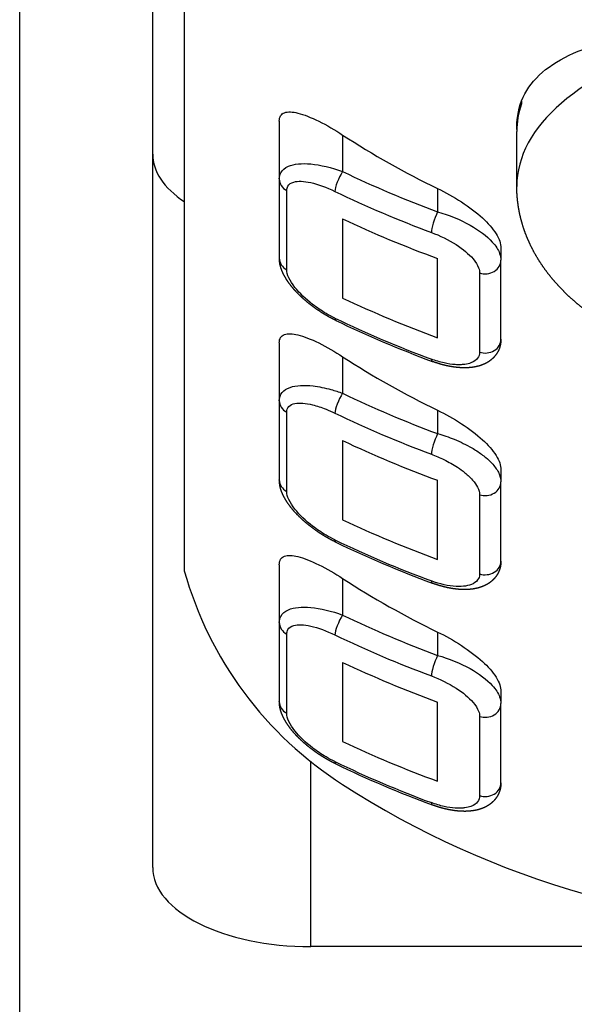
# Model space of a CAD drawing. Header units: millimetres. Extents: x 88.63 to 88.79, y 26.81 to 28.21.
# Tile 4 of 9: x 88.72924 to 88.738, y 28.14363 to 28.15917. Entities that reach past the tile are written whole.
import ezdxf

# ---------------------------------------------------------------- set-up
doc = ezdxf.new("R2010")
doc.units = ezdxf.units.MM
doc.layers.add('SANINDUSA', color=3, linetype='Continuous')

msp = doc.modelspace()

# ---------------------------------------------------------------- linework, layer by layer
at = {"layer": 'SANINDUSA'}
for p, q in [((88.72924213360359, 28.14323810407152), (88.72924213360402, 28.16948810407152)), ((88.73184213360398, 28.16778810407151), (88.73184213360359, 28.15046997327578)), ((88.73134213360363, 28.14578810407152), (88.73134213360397, 28.16703810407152)), ((88.73716556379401, 28.15788158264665), (88.73716556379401, 28.15784162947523)), ((88.7333421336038, 28.15756635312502), (88.7333421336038, 28.15665520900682)), ((88.73434213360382, 28.15734808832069), (88.73434213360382, 28.15677210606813)), ((88.73709213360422, 28.15653810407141), (88.73709213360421, 28.1574041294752)), ((88.7333421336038, 28.15665520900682), (88.73334213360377, 28.15540520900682)), ((88.73345951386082, 28.15522167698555), (88.73345951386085, 28.15647167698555)), ((88.73584213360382, 28.15650349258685), (88.73584213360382, 28.15613457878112)), ((88.7343421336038, 28.15602505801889), (88.73434213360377, 28.15477505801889)), ((88.73684213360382, 28.15556650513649), (88.73684213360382, 28.1553740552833)), ((88.73584213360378, 28.15414925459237), (88.73584213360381, 28.15539925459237)), ((88.73684213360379, 28.1541240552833), (88.73684213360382, 28.1553740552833)), ((88.73650474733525, 28.15517120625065), (88.73650474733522, 28.15392120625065)), ((88.73334213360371, 28.15406635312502), (88.73334213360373, 28.15315520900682)), ((88.73434213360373, 28.15384808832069), (88.73434213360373, 28.15327210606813)), ((88.73334213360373, 28.15315520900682), (88.7333421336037, 28.15190520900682)), ((88.73584213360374, 28.15300349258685), (88.73584213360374, 28.15263457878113)), ((88.73345951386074, 28.15172167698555), (88.73345951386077, 28.15297167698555)), ((88.73434213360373, 28.15252505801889), (88.7343421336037, 28.15127505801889)), ((88.73684213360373, 28.15206650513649), (88.73684213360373, 28.1518740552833)), ((88.73584213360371, 28.15064925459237), (88.73584213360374, 28.15189925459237)), ((88.7368421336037, 28.1506240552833), (88.73684213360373, 28.1518740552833)), ((88.73650474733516, 28.15167120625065), (88.73650474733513, 28.15042120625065)), ((88.73334213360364, 28.15056635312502), (88.73334213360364, 28.14965520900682)), ((88.73434213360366, 28.15034808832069), (88.73434213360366, 28.14977210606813)), ((88.73334213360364, 28.14965520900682), (88.73334213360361, 28.14840520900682)), ((88.73345951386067, 28.14822167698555), (88.7334595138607, 28.14947167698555)), ((88.73584213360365, 28.14950349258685), (88.73584213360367, 28.14913457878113)), ((88.73434213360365, 28.14902505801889), (88.73434213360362, 28.14777505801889)), ((88.73684213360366, 28.14856650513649), (88.73684213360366, 28.1483740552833)), ((88.73584213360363, 28.14714925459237), (88.73584213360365, 28.14839925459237)), ((88.73684213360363, 28.1471240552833), (88.73684213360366, 28.1483740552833)), ((88.73650474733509, 28.14817120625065), (88.73650474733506, 28.14692120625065)), ((88.7338421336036, 28.14453810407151), (88.7338421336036, 28.14746466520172)), ((88.75034213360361, 28.14453810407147), (88.7338421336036, 28.14453810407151))]:
    msp.add_line(p, q, dxfattribs=at)
for centre, radius, start, end in [((88.74203449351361, 28.1706626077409), 0.0180170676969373, 244.3444973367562, 249.6023709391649), ((88.74203449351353, 28.16716260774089), 0.01801706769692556, 244.3444973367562, 249.6023709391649), ((88.73750386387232, 28.15205499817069), 0.005879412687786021, 195.639810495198, 237.4685178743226), ((88.74203449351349, 28.16366260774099), 0.01801706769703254, 244.3444973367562, 249.6023709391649)]:
    msp.add_arc(centre, radius, start, end, dxfattribs=at)
for centre, major_axis, ratio, start_param, end_param in [((88.74234213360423, 28.15653810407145), (0.005249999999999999, 2.728041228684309e-61), 0.4999999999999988, 1.081116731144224e-16, 3.141592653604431), ((88.74234213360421, 28.15740412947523), (0.005249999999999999, 2.728041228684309e-61), 0.4999999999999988, 2.974144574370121, 3.141592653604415), ((88.74234213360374, 28.1665827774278), (0.01333064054, 7.106430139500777e-61), 0.8660254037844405, 4.068736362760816, 4.203052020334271), ((88.7338421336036, 28.15704643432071), (0.0025, 4.105394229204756e-62), 0.4999999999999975, 3.141592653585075, 3.785093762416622), ((88.73434213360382, 28.15664710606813), (0.0001082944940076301, 0.000225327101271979), 0.2426227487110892, 1.10329828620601, 2.674094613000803), ((88.74238781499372, 28.16932752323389), (-0.016580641, -8.83889706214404e-61), 0.8660254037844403, 1.064152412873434, 1.164969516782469), ((88.7335921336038, 28.15665520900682), (-0.0002500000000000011, -1.332713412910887e-62), 0.8660254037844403, 1.81782130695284e-15, 1.01163083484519), ((88.74238781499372, 28.16920252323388), (0.016830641, 8.972168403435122e-61), 0.8660254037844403, 4.205745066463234, 4.306562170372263), ((88.73584213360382, 28.15600957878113), (8.71874598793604e-05, 0.0002343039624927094), 0.1973892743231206, 1.083082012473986, 2.653878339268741), ((88.7423878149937, 28.16882752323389), (-0.016830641, -8.972168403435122e-61), 0.8660254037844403, 1.072377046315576, 1.171343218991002), ((88.73359213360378, 28.15540520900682), (-0.0002499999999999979, -1.33271341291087e-62), 0.8660254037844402, 1.81782130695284e-15, 1.011630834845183), ((88.7365921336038, 28.1553740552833), (-0.0002499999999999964, -1.332713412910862e-62), 0.8660254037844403, 1.213710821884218, 3.141592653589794), ((88.74238781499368, 28.16757752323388), (0.016830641, 8.972168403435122e-61), 0.8660254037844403, 4.21396969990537, 4.312935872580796), ((88.73434213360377, 28.15464710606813), (0.0001082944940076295, 0.0002253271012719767), 0.2426227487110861, 2.674094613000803, 3.141592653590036), ((88.74238781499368, 28.16720252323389), (-0.016830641, -8.972168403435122e-61), 0.8660254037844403, 1.064152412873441, 1.164969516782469), ((88.73659213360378, 28.1541240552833), (-0.00025, -1.332713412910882e-62), 0.8660254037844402, 1.213710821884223, 3.141592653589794), ((88.74234213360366, 28.1630827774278), (0.01333064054, 7.106430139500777e-61), 0.8660254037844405, 4.068736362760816, 4.203052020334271), ((88.73584213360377, 28.15400957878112), (8.718745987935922e-05, 0.0002343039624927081), 0.1973892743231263, 2.65387833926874, 3.141592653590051), ((88.73359213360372, 28.15315520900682), (0.00025, 1.332713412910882e-62), 0.8660254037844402, 3.141592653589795, 4.153223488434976), ((88.73434213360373, 28.15314710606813), (0.0001082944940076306, 0.0002253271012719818), 0.2426227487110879, 1.103298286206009, 2.674094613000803), ((88.74238781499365, 28.16582752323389), (-0.016580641, -8.838897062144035e-61), 0.8660254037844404, 1.064152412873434, 1.164969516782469), ((88.74238781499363, 28.16570252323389), (0.016830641, 8.972168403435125e-61), 0.8660254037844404, 4.205745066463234, 4.306562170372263), ((88.74238781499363, 28.16532752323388), (-0.016830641, -8.972168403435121e-61), 0.8660254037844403, 1.072377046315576, 1.171343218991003), ((88.73584213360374, 28.15250957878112), (8.718745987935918e-05, 0.0002343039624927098), 0.1973892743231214, 1.083082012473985, 2.653878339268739), ((88.7335921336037, 28.15190520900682), (0.0002500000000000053, 1.33271341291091e-62), 0.8660254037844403, 3.141592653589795, 4.153223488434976), ((88.73659213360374, 28.1518740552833), (0.0002499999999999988, 1.332713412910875e-62), 0.8660254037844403, 4.355303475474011, 6.283185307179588), ((88.7423878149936, 28.16407752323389), (0.016830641, 8.972168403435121e-61), 0.8660254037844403, 4.21396969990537, 4.312935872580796), ((88.73434213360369, 28.15114710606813), (0.0001082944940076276, 0.0002253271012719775), 0.2426227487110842, 2.674094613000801, 3.141592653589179), ((88.74238781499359, 28.16370252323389), (-0.016830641, -8.972168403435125e-61), 0.8660254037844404, 1.064152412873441, 1.164969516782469), ((88.73659213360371, 28.1506240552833), (0.0002500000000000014, 1.332713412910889e-62), 0.86602540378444, 4.355303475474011, 6.283185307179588), ((88.74234213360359, 28.1595827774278), (0.01333064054, 7.106430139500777e-61), 0.8660254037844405, 4.068736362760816, 4.203052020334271), ((88.7358421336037, 28.15050957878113), (8.718745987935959e-05, 0.000234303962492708), 0.1973892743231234, 2.653878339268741, 3.141592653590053), ((88.73434213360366, 28.14964710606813), (0.0001082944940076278, 0.0002253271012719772), 0.2426227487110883, 1.103298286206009, 2.674094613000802), ((88.74238781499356, 28.16232752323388), (-0.016580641, -8.838897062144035e-61), 0.86602540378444, 1.064152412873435, 1.164969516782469), ((88.73359213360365, 28.14965520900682), (-0.0002500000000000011, -1.332713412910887e-62), 0.8660254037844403, -1.239303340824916e-14, 1.01163083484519), ((88.74238781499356, 28.16220252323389), (0.016830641, 8.972168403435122e-61), 0.8660254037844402, 4.205745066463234, 4.306562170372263), ((88.73584213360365, 28.14900957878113), (8.718745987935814e-05, 0.0002343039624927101), 0.1973892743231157, 1.083082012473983, 2.65387833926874), ((88.74238781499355, 28.16182752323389), (-0.016830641, -8.972168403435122e-61), 0.8660254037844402, 1.072377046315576, 1.171343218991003), ((88.73359213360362, 28.14840520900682), (-0.0002499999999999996, -1.33271341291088e-62), 0.8660254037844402, -1.239303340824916e-14, 1.01163083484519), ((88.73659213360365, 28.1483740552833), (-0.0002499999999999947, -1.332713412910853e-62), 0.8660254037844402, 1.213710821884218, 3.141592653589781), ((88.74238781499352, 28.16057752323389), (0.016830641, 8.972168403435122e-61), 0.8660254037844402, 4.21396969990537, 4.312935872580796), ((88.7343421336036, 28.14764710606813), (0.0001082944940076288, 0.0002253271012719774), 0.2426227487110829, 2.674094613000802, 3.141592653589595), ((88.74238781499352, 28.16020252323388), (-0.016830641, -8.972168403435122e-61), 0.8660254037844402, 1.064152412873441, 1.164969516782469), ((88.74234213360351, 28.1563327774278), (0.01333064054, 7.106430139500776e-61), 0.8660254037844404, 4.068736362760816, 5.356041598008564), ((88.73659213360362, 28.1471240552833), (-0.00025, -1.332713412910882e-62), 0.8660254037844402, 1.213710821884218, 3.141592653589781), ((88.73584213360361, 28.14700957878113), (8.718745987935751e-05, 0.0002343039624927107), 0.1973892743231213, 2.653878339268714, 3.141592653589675), ((88.73384213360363, 28.14578810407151), (0.0025, 4.105394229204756e-62), 0.4999999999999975, 3.141592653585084, 4.712388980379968)]:
    msp.add_ellipse(centre, major_axis=major_axis, ratio=ratio, start_param=start_param, end_param=end_param, dxfattribs=at)
for points, degree, knots in [([(88.73709255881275, 28.15743753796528), (88.73709227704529, 28.15744879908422), (88.73709213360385, 28.15745998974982), (88.73709213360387, 28.15763796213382), (88.73712446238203, 28.15779770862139), (88.73725915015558, 28.15808950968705), (88.73736146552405, 28.15822162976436), (88.73763038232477, 28.1584534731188), (88.7377971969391, 28.15855351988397), (88.73818131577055, 28.15872342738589), (88.73839865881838, 28.15879340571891), (88.73886076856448, 28.15890842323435), (88.73912185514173, 28.15895744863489), (88.73969156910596, 28.15903817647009), (88.740000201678, 28.15906998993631), (88.74064597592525, 28.15911881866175), (88.74098369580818, 28.15913593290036), (88.74166506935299, 28.15915807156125), (88.74200873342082, 28.15916310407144), (88.74234213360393, 28.15916310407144)], 3, [15.94409651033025, 15.94409651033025, 15.94409651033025, 15.94409651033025, 16.01078343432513, 16.01078343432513, 17.01193081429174, 17.01193081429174, 18.01307819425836, 18.01307819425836, 19.01422557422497, 19.01422557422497, 20.01537295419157, 20.01537295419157, 21.0155735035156, 21.0155735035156, 22.01577405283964, 22.01577405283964, 23.01597460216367, 23.01597460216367, 24.0161751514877, 24.0161751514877, 24.0161751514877, 24.0161751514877]), ([(88.7333421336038, 28.15756635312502), (88.7333421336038, 28.15760019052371), (88.73334911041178, 28.15762894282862), (88.73337684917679, 28.15767390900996), (88.73339759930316, 28.15769014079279), (88.73347688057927, 28.15772017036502), (88.7335533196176, 28.15771470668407), (88.73372805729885, 28.15767154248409), (88.73384213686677, 28.15762640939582), (88.73408750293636, 28.15750472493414), (88.73421886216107, 28.15742818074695), (88.73434213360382, 28.15734808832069)], 3, [3.408906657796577, 3.408906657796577, 3.408906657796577, 3.408906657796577, 3.611931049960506, 3.611931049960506, 3.814955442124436, 3.814955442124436, 4.221004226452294, 4.221004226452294, 4.683324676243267, 4.683324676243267, 5.145645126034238, 5.145645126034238, 5.145645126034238, 5.145645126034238]), ([(88.7333421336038, 28.15665520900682), (88.7333421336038, 28.15669042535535), (88.73334971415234, 28.15672294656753), (88.73338825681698, 28.15679682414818), (88.73343010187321, 28.15683164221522), (88.73357549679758, 28.15689397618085), (88.73369941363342, 28.15690398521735), (88.73399245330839, 28.15687717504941), (88.7341672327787, 28.15683515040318), (88.73434213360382, 28.15677210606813)], 3, [0, 0, 0, 0, 0.1584735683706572, 0.1584735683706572, 0.4120312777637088, 0.4120312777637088, 0.8177236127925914, 0.8177236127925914, 1.267788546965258, 1.267788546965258, 1.267788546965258, 1.267788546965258]), ([(88.73345951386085, 28.15647167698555), (88.73345951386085, 28.15649808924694), (88.73346528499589, 28.15652166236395), (88.73349462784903, 28.15657292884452), (88.73352648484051, 28.15659455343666), (88.73363717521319, 28.15662590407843), (88.73373151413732, 28.15662045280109), (88.7339546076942, 28.15657058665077), (88.73408766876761, 28.15652179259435), (88.73422082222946, 28.15645779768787)], 3, [0, 0, 0, 0, 0.1584735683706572, 0.1584735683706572, 0.4120312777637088, 0.4120312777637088, 0.8177236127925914, 0.8177236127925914, 1.267788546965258, 1.267788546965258, 1.267788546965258, 1.267788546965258]), ([(88.73584213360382, 28.15650349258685), (88.73596303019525, 28.1564450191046), (88.73609439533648, 28.15637223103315), (88.7363412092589, 28.15621164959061), (88.73645656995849, 28.15612373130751), (88.73663519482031, 28.15595978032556), (88.73671229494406, 28.15587332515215), (88.7368158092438, 28.15570884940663), (88.73684213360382, 28.15563072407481), (88.73684213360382, 28.15556650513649)], 3, [-1.601466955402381, -1.601466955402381, -1.601466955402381, -1.601466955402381, -1.186047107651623, -1.186047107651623, -0.7706272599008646, -0.7706272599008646, -0.3853136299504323, -0.3853136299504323, 0, 0, 0, 0]), ([(88.74759213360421, 28.15653810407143), (88.74758979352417, 28.15643987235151), (88.74758279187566, 28.15634193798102), (88.74757118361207, 28.15624459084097), (88.7475550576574, 28.15614810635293), (88.7475345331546, 28.15605273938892), (88.7475097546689, 28.15595871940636), (88.74748088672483, 28.15586624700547), (88.74744810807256, 28.15577549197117), (88.74741160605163, 28.15568659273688), (88.74737062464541, 28.15559771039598), (88.74732615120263, 28.15551096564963), (88.74727838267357, 28.15542641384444), (88.74722750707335, 28.15534408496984), (88.74717370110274, 28.15526398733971), (88.74711712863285, 28.15518611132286), (88.74705793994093, 28.15511043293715), (88.7469962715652, 28.15503691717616), (88.74693224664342, 28.15496552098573), (88.74686597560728, 28.1548961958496), (88.74678401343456, 28.15481603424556), (88.74669913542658, 28.15473866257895), (88.74661147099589, 28.15466399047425), (88.74652113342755, 28.15459193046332), (88.7464282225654, 28.15452239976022), (88.74633282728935, 28.15445532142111), (88.74623502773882, 28.15439062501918), (88.74613489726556, 28.15432824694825), (88.74603250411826, 28.15426813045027), (88.74592791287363, 28.15421022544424), (88.74582118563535, 28.15415448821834), (88.74569772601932, 28.15409389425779), (88.7455716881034, 28.15403598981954), (88.74544315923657, 28.15398073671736), (88.74531222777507, 28.15392810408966), (88.74517898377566, 28.15387806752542), (88.74504351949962, 28.15383060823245), (88.74490592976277, 28.15378571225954), (88.74476631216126, 28.15374336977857), (88.74462476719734, 28.15370357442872), (88.74448139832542, 28.15366632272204), (88.74433631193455, 28.15363161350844), (88.74419339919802, 28.15360024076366), (88.74404906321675, 28.15357128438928), (88.74390340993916, 28.15354474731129), (88.74375654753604, 28.15352063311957), (88.74360858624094, 28.15349894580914), (88.74345963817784, 28.15347968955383), (88.74330981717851, 28.15346286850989), (88.74315923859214, 28.15344848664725), (88.74300801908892, 28.15343654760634), (88.74285627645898, 28.15342705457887), (88.74270412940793, 28.15342001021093), (88.74255441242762, 28.15341547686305), (88.74240453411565, 28.15341330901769), (88.74225460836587, 28.15341350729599), (88.74210474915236, 28.15341607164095), (88.7419550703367, 28.15342100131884), (88.74180568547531, 28.15342829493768), (88.74165670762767, 28.15343795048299), (88.74150824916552, 28.15344996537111), (88.7413604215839, 28.15346433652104), (88.74121333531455, 28.15348106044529), (88.74106709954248, 28.15350013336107), (88.7409208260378, 28.15352170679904), (88.74077563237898, 28.15354565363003), (88.74063162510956, 28.15357197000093), (88.74048890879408, 28.15360065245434), (88.74034758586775, 28.15363169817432), (88.74020775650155, 28.1536651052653), (88.74006951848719, 28.15370087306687), (88.7399329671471, 28.15373900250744), (88.73979819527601, 28.1537794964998), (88.73966529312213, 28.15382236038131), (88.73953434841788, 28.1538676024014), (88.739401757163, 28.1539166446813), (88.73927141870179, 28.15396823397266), (88.73914342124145, 28.15402239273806), (88.73901785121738, 28.15407914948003), (88.73889479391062, 28.15413853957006), (88.73877433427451, 28.15420060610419), (88.7386565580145, 28.1542654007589), (88.73854155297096, 28.15433298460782), (88.73842941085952, 28.15440342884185), (88.73832022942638, 28.15447681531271), (88.73821411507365, 28.15455323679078), (88.73811394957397, 28.15463058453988), (88.73801692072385, 28.15471100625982), (88.73792316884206, 28.15479461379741), (88.73783285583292, 28.15488152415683), (88.73774616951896, 28.1549718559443), (88.73766332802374, 28.15506572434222), (88.73758458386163, 28.15516323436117), (88.73751022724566, 28.15526447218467), (88.73744058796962, 28.15536949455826), (88.73737603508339, 28.1554783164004), (88.73731697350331, 28.15559089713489), (88.73727188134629, 28.15568838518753), (88.73723124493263, 28.155788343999), (88.73719533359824, 28.15589061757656), (88.73716441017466, 28.15599500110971), (88.73713872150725, 28.15610124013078), (88.73711848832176, 28.15620903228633), (88.7371038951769, 28.15631803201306), (88.737095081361, 28.15642785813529), (88.73709213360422, 28.15653810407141)], 1, [1.096140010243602e-11, 1.096140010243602e-11, 0.02382582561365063, 0.04765165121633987, 0.07147747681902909, 0.09530330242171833, 0.1191291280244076, 0.1429549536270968, 0.166780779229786, 0.1906066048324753, 0.2144324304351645, 0.2387981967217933, 0.2631639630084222, 0.2875297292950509, 0.3118954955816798, 0.3362612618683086, 0.3606270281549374, 0.3849927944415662, 0.409358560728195, 0.4337243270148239, 0.4580900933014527, 0.4871930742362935, 0.5162960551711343, 0.5453990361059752, 0.5745020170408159, 0.6036049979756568, 0.6327079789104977, 0.6618109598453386, 0.6909139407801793, 0.7200169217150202, 0.749119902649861, 0.7782228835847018, 0.811205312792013, 0.8441877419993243, 0.8771701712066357, 0.9101526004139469, 0.9431350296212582, 0.9761174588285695, 1.009099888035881, 1.042082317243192, 1.075064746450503, 1.108047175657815, 1.141029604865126, 1.173166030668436, 1.205302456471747, 1.237438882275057, 1.269575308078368, 1.301711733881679, 1.333848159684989, 1.3659845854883, 1.39812101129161, 1.430257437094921, 1.462393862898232, 1.494530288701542, 1.526094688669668, 1.557659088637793, 1.589223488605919, 1.620787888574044, 1.65235228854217, 1.683916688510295, 1.715481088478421, 1.747045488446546, 1.778609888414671, 1.810174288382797, 1.841738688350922, 1.873520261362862, 1.905301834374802, 1.937083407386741, 1.968864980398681, 2.00064655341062, 2.03242812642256, 2.0642096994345, 2.095991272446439, 2.127772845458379, 2.159554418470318, 2.191335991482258, 2.224034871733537, 2.256733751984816, 2.289432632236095, 2.322131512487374, 2.354830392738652, 2.387529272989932, 2.420228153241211, 2.45292703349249, 2.485625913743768, 2.518324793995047, 2.551023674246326, 2.582830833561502, 2.614637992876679, 2.646445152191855, 2.678252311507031, 2.710059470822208, 2.741866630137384, 2.773673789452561, 2.805480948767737, 2.837288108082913, 2.86909526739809, 2.900902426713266, 2.927645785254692, 2.954389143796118, 2.981132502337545, 3.00787586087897, 3.034619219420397, 3.061362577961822, 3.088105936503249, 3.114849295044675, 3.141592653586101, 3.141592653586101]), ([(88.73584213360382, 28.15613457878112), (88.73601888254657, 28.15608525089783), (88.73619717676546, 28.15601370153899), (88.73649599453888, 28.15584691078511), (88.73661923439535, 28.15575502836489), (88.73675995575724, 28.15559966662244), (88.73679919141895, 28.15553935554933), (88.73683516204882, 28.15544382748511), (88.73684213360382, 28.15540792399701), (88.73684213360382, 28.1553740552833)], 3, [0, 0, 0, 0, 0.4328421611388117, 0.4328421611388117, 0.8230097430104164, 0.8230097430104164, 1.066864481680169, 1.066864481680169, 1.219273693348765, 1.219273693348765, 1.219273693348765, 1.219273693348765]), ([(88.73574343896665, 28.15581065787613), (88.7358779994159, 28.15576058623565), (88.73601373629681, 28.15569424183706), (88.73624122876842, 28.15554855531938), (88.7363350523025, 28.15547145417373), (88.73644218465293, 28.1553457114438), (88.73647205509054, 28.1552979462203), (88.73649943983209, 28.15522398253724), (88.73650474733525, 28.15519660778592), (88.73650474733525, 28.15517120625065)], 3, [0, 0, 0, 0, 0.4328421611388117, 0.4328421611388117, 0.8230097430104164, 0.8230097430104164, 1.066864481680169, 1.066864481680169, 1.219273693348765, 1.219273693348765, 1.219273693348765, 1.219273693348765]), ([(88.73423383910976, 28.15442177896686), (88.7341758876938, 28.15445074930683), (88.73411821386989, 28.15448180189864), (88.7340610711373, 28.15451478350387), (88.73400471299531, 28.15454954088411), (88.73394939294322, 28.15458592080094), (88.73389536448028, 28.15462377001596), (88.73384427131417, 28.15466185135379), (88.73379441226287, 28.15470133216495), (88.73374604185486, 28.15474203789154), (88.7336994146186, 28.15478379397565), (88.73365478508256, 28.15482642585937), (88.73361240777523, 28.15486975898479), (88.73356736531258, 28.1549195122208), (88.73352537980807, 28.15497020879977), (88.73348680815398, 28.15502168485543), (88.7334520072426, 28.15507377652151), (88.73342133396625, 28.15512631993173), (88.73339928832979, 28.15517010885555), (88.73338035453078, 28.15521451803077), (88.73336482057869, 28.15525958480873), (88.73335260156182, 28.1553072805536), (88.7333448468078, 28.15535591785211), (88.73334213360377, 28.15540520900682)], 1, [0, 0, 0.06589751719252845, 0.1317950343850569, 0.1976925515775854, 0.2635900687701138, 0.3294875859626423, 0.3953851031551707, 0.459214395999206, 0.5230436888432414, 0.5868729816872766, 0.6507022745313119, 0.7145315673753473, 0.7783608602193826, 0.8503856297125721, 0.9224103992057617, 0.9944351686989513, 1.066459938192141, 1.138484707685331, 1.197907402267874, 1.257330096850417, 1.31675279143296, 1.378427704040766, 1.440102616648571, 1.501777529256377, 1.501777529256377]), ([(88.7342208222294, 28.15445779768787), (88.73417403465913, 28.15448028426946), (88.73412699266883, 28.15450528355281), (88.73400644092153, 28.15457565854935), (88.73393442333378, 28.15462397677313), (88.73375892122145, 28.15475859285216), (88.73366143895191, 28.15485132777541), (88.73350773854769, 28.15504583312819), (88.73345951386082, 28.15514682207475), (88.73345951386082, 28.15522167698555)], 3, [0, 0, 0, 0, 0.1581441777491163, 0.1581441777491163, 0.4111748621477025, 0.4111748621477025, 0.8160239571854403, 0.8160239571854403, 1.265153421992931, 1.265153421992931, 1.265153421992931, 1.265153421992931]), ([(88.73334213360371, 28.15406635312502), (88.73334213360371, 28.15410019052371), (88.73334911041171, 28.15412894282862), (88.73337684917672, 28.15417390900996), (88.73339759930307, 28.15419014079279), (88.73347688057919, 28.15422017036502), (88.73355331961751, 28.15421470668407), (88.73372805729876, 28.15417154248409), (88.7338421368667, 28.15412640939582), (88.73408750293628, 28.15400472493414), (88.734218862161, 28.15392818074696), (88.73434213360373, 28.15384808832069)], 3, [3.408906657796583, 3.408906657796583, 3.408906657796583, 3.408906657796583, 3.611931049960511, 3.611931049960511, 3.814955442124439, 3.814955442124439, 4.221004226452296, 4.221004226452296, 4.683324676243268, 4.683324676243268, 5.145645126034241, 5.145645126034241, 5.145645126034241, 5.145645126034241]), ([(88.73684213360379, 28.1541240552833), (88.73683978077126, 28.1540797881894), (88.73683274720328, 28.1540356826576), (88.73682107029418, 28.15399248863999), (88.73680478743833, 28.15395095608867), (88.73678604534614, 28.15391508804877), (88.7367638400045, 28.15388122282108), (88.73673858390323, 28.15384972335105), (88.73671068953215, 28.15382095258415), (88.73668003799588, 28.15379470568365), (88.73664727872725, 28.1537712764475), (88.73661277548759, 28.15375064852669), (88.73657689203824, 28.15373280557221), (88.73653154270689, 28.15371461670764), (88.73648451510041, 28.15370002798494), (88.73643604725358, 28.15368883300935), (88.73638637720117, 28.15368082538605), (88.73633306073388, 28.15367562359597), (88.73627837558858, 28.15367351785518), (88.7362225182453, 28.15367438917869), (88.73616568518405, 28.1536781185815), (88.73610807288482, 28.15368458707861), (88.73605034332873, 28.15369361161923), (88.73599181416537, 28.15370520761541), (88.73593274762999, 28.15371927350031), (88.73587340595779, 28.15373570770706), (88.73581405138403, 28.15375440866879), (88.7357549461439, 28.15377527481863)], 1, [0, 0, 0.05491950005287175, 0.1098390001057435, 0.1647585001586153, 0.219678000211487, 0.2695696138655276, 0.3194612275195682, 0.3693528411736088, 0.4192444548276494, 0.4698231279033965, 0.5204018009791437, 0.5709804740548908, 0.621559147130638, 0.6832082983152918, 0.7448574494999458, 0.8065066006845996, 0.8681557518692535, 0.9327218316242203, 0.9972879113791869, 1.061853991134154, 1.12642007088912, 1.190986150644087, 1.254778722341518, 1.318571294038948, 1.382363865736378, 1.446156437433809, 1.509949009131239, 1.573741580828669, 1.573741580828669]), ([(88.73650474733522, 28.15392120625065), (88.73650474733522, 28.15388566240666), (88.73649436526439, 28.15385338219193), (88.73645112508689, 28.1537945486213), (88.7364152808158, 28.15376943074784), (88.73634000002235, 28.15374094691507), (88.73630734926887, 28.15373304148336), (88.73625348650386, 28.15372569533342), (88.73623469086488, 28.15372400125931), (88.73618398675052, 28.15372159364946), (88.73615097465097, 28.15372208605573), (88.73606215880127, 28.15372834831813), (88.73600474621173, 28.15373702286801), (88.73587900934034, 28.15376512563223), (88.73581068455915, 28.15378563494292), (88.73574343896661, 28.15381065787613)], 3, [0, 0, 0, 0, 0.2132630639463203, 0.2132630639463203, 0.4569922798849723, 0.4569922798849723, 0.6093230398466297, 0.6093230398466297, 0.6854884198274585, 0.6854884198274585, 0.8073530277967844, 0.8073530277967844, 1.002336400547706, 1.002336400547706, 1.218646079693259, 1.218646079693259, 1.218646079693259, 1.218646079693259]), ([(88.73334213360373, 28.15315520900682), (88.73334213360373, 28.15325501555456), (88.73340547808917, 28.15332866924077), (88.73360736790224, 28.15339873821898), (88.73373541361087, 28.15340402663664), (88.73396594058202, 28.15337664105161), (88.7340605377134, 28.15335747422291), (88.7342188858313, 28.15331393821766), (88.73428067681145, 28.15329425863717), (88.73434213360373, 28.15327210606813)], 3, [0, 0, 0, 0, 0.4491294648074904, 0.4491294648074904, 0.853978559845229, 0.853978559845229, 1.107009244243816, 1.107009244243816, 1.265153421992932, 1.265153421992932, 1.265153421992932, 1.265153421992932]), ([(88.73345951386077, 28.15297167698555), (88.73345951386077, 28.15304653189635), (88.73350773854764, 28.15309490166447), (88.73366143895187, 28.1531261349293), (88.73375892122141, 28.1531167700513), (88.73393442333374, 28.15307292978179), (88.7340064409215, 28.15304913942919), (88.7341269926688, 28.15300101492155), (88.7341740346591, 28.15298028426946), (88.73422082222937, 28.15295779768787)], 3, [0, 0, 0, 0, 0.4491294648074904, 0.4491294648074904, 0.853978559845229, 0.853978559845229, 1.107009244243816, 1.107009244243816, 1.265153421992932, 1.265153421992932, 1.265153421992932, 1.265153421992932]), ([(88.73584213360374, 28.15300349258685), (88.73596303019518, 28.1529450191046), (88.7360943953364, 28.15287223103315), (88.73634120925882, 28.15271164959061), (88.7364565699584, 28.1526237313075), (88.73663519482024, 28.15245978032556), (88.73671229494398, 28.15237332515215), (88.73681580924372, 28.15220884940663), (88.73684213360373, 28.15213072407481), (88.73684213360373, 28.15206650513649)], 3, [-1.601466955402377, -1.601466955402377, -1.601466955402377, -1.601466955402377, -1.186047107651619, -1.186047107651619, -0.7706272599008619, -0.7706272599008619, -0.3853136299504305, -0.3853136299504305, 0, 0, 0, 0]), ([(88.73584213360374, 28.15263457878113), (88.73592921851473, 28.15261027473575), (88.73601768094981, 28.1525802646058), (88.73620136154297, 28.15250594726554), (88.73629513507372, 28.15246062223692), (88.73643689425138, 28.15237840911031), (88.73648851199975, 28.15234486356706), (88.73655926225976, 28.15229288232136), (88.73658168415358, 28.15227533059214), (88.73663727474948, 28.15222878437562), (88.73666871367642, 28.15219928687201), (88.73674113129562, 28.15212181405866), (88.7367762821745, 28.15207367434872), (88.73682809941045, 28.15197369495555), (88.73684213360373, 28.15192212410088), (88.73684213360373, 28.1518740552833)], 3, [0, 0, 0, 0, 0.2132630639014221, 0.2132630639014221, 0.4569922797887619, 0.4569922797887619, 0.6093230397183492, 0.6093230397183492, 0.6854884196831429, 0.6854884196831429, 0.8073530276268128, 0.8073530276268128, 1.002336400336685, 1.002336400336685, 1.218646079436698, 1.218646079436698, 1.218646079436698, 1.218646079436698]), ([(88.73574343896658, 28.15231065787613), (88.73580973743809, 28.15228598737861), (88.73587708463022, 28.15225705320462), (88.73601692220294, 28.15218820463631), (88.73608831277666, 28.15214766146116), (88.73619623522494, 28.15207627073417), (88.73623553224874, 28.15204761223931), (88.73628939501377, 28.15200387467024), (88.73630646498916, 28.15198921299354), (88.73634878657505, 28.15195060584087), (88.73637272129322, 28.15192640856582), (88.73642785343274, 28.15186355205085), (88.736454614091, 28.15182516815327), (88.73649406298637, 28.15174683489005), (88.73650474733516, 28.15170725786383), (88.73650474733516, 28.15167120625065)], 3, [0, 0, 0, 0, 0.2132630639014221, 0.2132630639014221, 0.4569922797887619, 0.4569922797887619, 0.6093230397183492, 0.6093230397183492, 0.6854884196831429, 0.6854884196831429, 0.8073530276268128, 0.8073530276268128, 1.002336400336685, 1.002336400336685, 1.218646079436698, 1.218646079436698, 1.218646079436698, 1.218646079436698]), ([(88.73423383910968, 28.15092177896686), (88.73417588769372, 28.15095074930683), (88.7341182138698, 28.15098180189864), (88.73406107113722, 28.15101478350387), (88.73400471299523, 28.15104954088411), (88.73394939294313, 28.15108592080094), (88.73389536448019, 28.15112377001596), (88.73384427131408, 28.15116185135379), (88.7337944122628, 28.15120133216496), (88.73374604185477, 28.15124203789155), (88.73369941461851, 28.15128379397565), (88.73365478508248, 28.15132642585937), (88.73361240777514, 28.15136975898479), (88.7335673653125, 28.15141951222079), (88.73352537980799, 28.15147020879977), (88.7334868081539, 28.15152168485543), (88.73345200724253, 28.15157377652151), (88.73342133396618, 28.15162631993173), (88.73339928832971, 28.15167010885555), (88.73338035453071, 28.15171451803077), (88.73336482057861, 28.15175958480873), (88.73335260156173, 28.1518072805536), (88.73334484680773, 28.15185591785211), (88.7333421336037, 28.15190520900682)], 1, [0, 0, 0.06589751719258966, 0.1317950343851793, 0.197692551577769, 0.2635900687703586, 0.3294875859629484, 0.395385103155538, 0.4592143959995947, 0.5230436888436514, 0.5868729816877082, 0.6507022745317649, 0.7145315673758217, 0.7783608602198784, 0.850385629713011, 0.9224103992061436, 0.9944351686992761, 1.066459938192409, 1.138484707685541, 1.197907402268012, 1.257330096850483, 1.316752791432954, 1.378427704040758, 1.440102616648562, 1.501777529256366, 1.501777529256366]), ([(88.73422082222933, 28.15095779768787), (88.73417403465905, 28.15098028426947), (88.73412699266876, 28.15100528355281), (88.73400644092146, 28.15107565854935), (88.7339344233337, 28.15112397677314), (88.73375892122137, 28.15125859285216), (88.73366143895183, 28.15135132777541), (88.73350773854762, 28.15154583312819), (88.73345951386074, 28.15164682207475), (88.73345951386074, 28.15172167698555)], 3, [2.090065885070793e-15, 2.090065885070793e-15, 2.090065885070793e-15, 2.090065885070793e-15, 0.1581441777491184, 0.1581441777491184, 0.4111748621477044, 0.4111748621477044, 0.8160239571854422, 0.8160239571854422, 1.265153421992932, 1.265153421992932, 1.265153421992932, 1.265153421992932]), ([(88.73334213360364, 28.15056635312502), (88.73334213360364, 28.15060019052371), (88.73334911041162, 28.15062894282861), (88.73337684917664, 28.15067390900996), (88.733397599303, 28.15069014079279), (88.73347688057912, 28.15072017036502), (88.73355331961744, 28.15071470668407), (88.73372805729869, 28.15067154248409), (88.73384213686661, 28.15062640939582), (88.7340875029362, 28.15050472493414), (88.73421886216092, 28.15042818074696), (88.73434213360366, 28.15034808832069)], 3, [3.408906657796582, 3.408906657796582, 3.408906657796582, 3.408906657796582, 3.61193104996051, 3.61193104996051, 3.814955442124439, 3.814955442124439, 4.221004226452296, 4.221004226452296, 4.683324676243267, 4.683324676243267, 5.145645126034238, 5.145645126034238, 5.145645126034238, 5.145645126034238]), ([(88.7368421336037, 28.1506240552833), (88.73683978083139, 28.15057978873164), (88.73683274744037, 28.15053568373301), (88.73682107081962, 28.15049249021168), (88.73680478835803, 28.15045095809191), (88.73678604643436, 28.15041508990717), (88.73676384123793, 28.15038122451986), (88.73673858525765, 28.15034972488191), (88.73671069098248, 28.15032095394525), (88.73668003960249, 28.15029470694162), (88.73664728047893, 28.15027127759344), (88.73661277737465, 28.15025064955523), (88.73657689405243, 28.15023280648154), (88.73653154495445, 28.15021461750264), (88.73648451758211, 28.1502000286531), (88.73643604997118, 28.15018883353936), (88.73638638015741, 28.1501808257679), (88.73633306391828, 28.15017562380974), (88.73627837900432, 28.1501735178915), (88.73622252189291, 28.15017438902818), (88.73616568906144, 28.15017811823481), (88.73610807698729, 28.1501845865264), (88.73605034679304, 28.15019361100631), (88.73599181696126, 28.1502052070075), (88.73593274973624, 28.15021927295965), (88.73587340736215, 28.15023570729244), (88.73581405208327, 28.15025440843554), (88.73575494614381, 28.15027527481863)], 1, [0, 0, 0.05491883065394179, 0.1098376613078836, 0.1647564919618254, 0.2196753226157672, 0.2695669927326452, 0.3194586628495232, 0.3693503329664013, 0.4192420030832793, 0.4698205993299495, 0.5203991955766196, 0.5709777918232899, 0.62155638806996, 0.6832053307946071, 0.744854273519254, 0.8065032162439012, 0.8681521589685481, 0.9327180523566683, 0.9972839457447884, 1.061849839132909, 1.126415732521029, 1.190981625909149, 1.254774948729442, 1.318568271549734, 1.382361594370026, 1.446154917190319, 1.509948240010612, 1.573741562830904, 1.573741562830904]), ([(88.73650474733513, 28.15042120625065), (88.73650474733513, 28.15039580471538), (88.73649943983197, 28.15037185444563), (88.73647205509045, 28.1503156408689), (88.73644218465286, 28.15028726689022), (88.7363350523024, 28.15023214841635), (88.7362412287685, 28.15021776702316), (88.73601373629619, 28.15022979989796), (88.73587799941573, 28.15026058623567), (88.73574343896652, 28.15031065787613)], 3, [-5.321264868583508e-18, -5.321264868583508e-18, -5.321264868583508e-18, -5.321264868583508e-18, 0.1524092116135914, 0.1524092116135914, 0.3962639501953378, 0.3962639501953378, 0.7864315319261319, 0.7864315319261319, 1.219273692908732, 1.219273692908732, 1.219273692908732, 1.219273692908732]), ([(88.73334213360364, 28.14965520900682), (88.73334213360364, 28.14969042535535), (88.73334971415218, 28.14972294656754), (88.73338825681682, 28.14979682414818), (88.73343010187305, 28.14983164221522), (88.73357549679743, 28.14989397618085), (88.73369941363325, 28.14990398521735), (88.73399245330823, 28.14987717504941), (88.73416723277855, 28.14983515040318), (88.73434213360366, 28.14977210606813)], 3, [2.532610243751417e-31, 2.532610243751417e-31, 2.532610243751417e-31, 2.532610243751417e-31, 0.1584735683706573, 0.1584735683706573, 0.412031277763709, 0.412031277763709, 0.8177236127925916, 0.8177236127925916, 1.267788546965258, 1.267788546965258, 1.267788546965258, 1.267788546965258]), ([(88.7334595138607, 28.14947167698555), (88.7334595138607, 28.14949808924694), (88.73346528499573, 28.14952166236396), (88.73349462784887, 28.14957292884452), (88.73352648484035, 28.14959455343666), (88.73363717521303, 28.14962590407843), (88.73373151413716, 28.14962045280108), (88.73395460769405, 28.14957058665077), (88.73408766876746, 28.14952179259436), (88.73422082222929, 28.14945779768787)], 3, [2.532610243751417e-31, 2.532610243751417e-31, 2.532610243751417e-31, 2.532610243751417e-31, 0.1584735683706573, 0.1584735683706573, 0.412031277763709, 0.412031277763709, 0.8177236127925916, 0.8177236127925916, 1.267788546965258, 1.267788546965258, 1.267788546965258, 1.267788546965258]), ([(88.73584213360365, 28.14950349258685), (88.7359630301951, 28.1494450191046), (88.73609439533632, 28.14937223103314), (88.73634120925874, 28.14921164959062), (88.73645656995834, 28.1491237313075), (88.73663519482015, 28.14895978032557), (88.7367122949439, 28.14887332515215), (88.73681580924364, 28.14870884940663), (88.73684213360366, 28.14863072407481), (88.73684213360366, 28.14856650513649)], 3, [-1.601466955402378, -1.601466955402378, -1.601466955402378, -1.601466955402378, -1.186047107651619, -1.186047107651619, -0.7706272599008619, -0.7706272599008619, -0.3853136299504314, -0.3853136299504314, 0, 0, 0, 0]), ([(88.73584213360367, 28.14913457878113), (88.73601888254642, 28.14908525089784), (88.7361971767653, 28.14901370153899), (88.73649599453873, 28.14884691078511), (88.73661923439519, 28.14875502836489), (88.73675995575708, 28.14859966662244), (88.7367991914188, 28.14853935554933), (88.73683516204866, 28.14844382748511), (88.73684213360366, 28.14840792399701), (88.73684213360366, 28.1483740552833)], 3, [0, 0, 0, 0, 0.4328421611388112, 0.4328421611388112, 0.8230097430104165, 0.8230097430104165, 1.06686448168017, 1.06686448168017, 1.219273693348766, 1.219273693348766, 1.219273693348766, 1.219273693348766]), ([(88.7357434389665, 28.14881065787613), (88.73587799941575, 28.14876058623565), (88.73601373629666, 28.14869424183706), (88.73624122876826, 28.14854855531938), (88.73633505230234, 28.14847145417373), (88.73644218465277, 28.1483457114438), (88.73647205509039, 28.1482979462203), (88.73649943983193, 28.14822398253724), (88.73650474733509, 28.14819660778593), (88.73650474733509, 28.14817120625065)], 3, [0, 0, 0, 0, 0.4328421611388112, 0.4328421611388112, 0.8230097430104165, 0.8230097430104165, 1.06686448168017, 1.06686448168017, 1.219273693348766, 1.219273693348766, 1.219273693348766, 1.219273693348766]), ([(88.7342338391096, 28.14742177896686), (88.73417588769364, 28.14745074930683), (88.73411821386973, 28.14748180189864), (88.73406107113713, 28.14751478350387), (88.73400471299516, 28.14754954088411), (88.73394939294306, 28.14758592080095), (88.73389536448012, 28.14762377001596), (88.73384427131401, 28.14766185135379), (88.73379441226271, 28.14770133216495), (88.7337460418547, 28.14774203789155), (88.73369941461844, 28.14778379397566), (88.7336547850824, 28.14782642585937), (88.73361240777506, 28.14786975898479), (88.73356736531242, 28.1479195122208), (88.73352537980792, 28.14797020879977), (88.73348680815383, 28.14802168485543), (88.73345200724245, 28.14807377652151), (88.73342133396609, 28.14812631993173), (88.73339928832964, 28.14817010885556), (88.73338035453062, 28.14821451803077), (88.73336482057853, 28.14825958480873), (88.73335260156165, 28.1483072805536), (88.73334484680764, 28.1483559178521), (88.73334213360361, 28.14840520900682)], 1, [0, 0, 0.065897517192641, 0.131795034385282, 0.197692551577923, 0.263590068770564, 0.329487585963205, 0.395385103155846, 0.4592143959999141, 0.5230436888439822, 0.5868729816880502, 0.6507022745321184, 0.7145315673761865, 0.7783608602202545, 0.8503856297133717, 0.9224103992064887, 0.9944351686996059, 1.066459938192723, 1.13848470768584, 1.197907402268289, 1.257330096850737, 1.316752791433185, 1.378427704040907, 1.440102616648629, 1.501777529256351, 1.501777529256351]), ([(88.73422082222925, 28.14745779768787), (88.73417403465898, 28.14748028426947), (88.73412699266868, 28.14750528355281), (88.73400644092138, 28.14757565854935), (88.73393442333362, 28.14762397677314), (88.73375892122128, 28.14775859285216), (88.73366143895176, 28.14785132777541), (88.73350773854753, 28.14804583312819), (88.73345951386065, 28.14814682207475), (88.73345951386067, 28.14822167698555)], 3, [7.766036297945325e-16, 7.766036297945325e-16, 7.766036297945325e-16, 7.766036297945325e-16, 0.1581441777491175, 0.1581441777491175, 0.4111748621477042, 0.4111748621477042, 0.8160239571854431, 0.8160239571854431, 1.265153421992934, 1.265153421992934, 1.265153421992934, 1.265153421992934]), ([(88.73684213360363, 28.1471240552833), (88.7368397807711, 28.1470797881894), (88.73683274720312, 28.1470356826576), (88.73682107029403, 28.14699248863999), (88.73680478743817, 28.14695095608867), (88.73678604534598, 28.14691508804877), (88.73676384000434, 28.14688122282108), (88.73673858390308, 28.14684972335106), (88.73671068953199, 28.14682095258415), (88.73668003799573, 28.14679470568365), (88.73664727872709, 28.1467712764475), (88.73661277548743, 28.14675064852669), (88.73657689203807, 28.14673280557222), (88.73653154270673, 28.14671461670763), (88.73648451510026, 28.14670002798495), (88.73643604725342, 28.14668883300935), (88.73638637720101, 28.14668082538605), (88.73633306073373, 28.14667562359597), (88.73627837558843, 28.14667351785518), (88.73622251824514, 28.14667438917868), (88.73616568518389, 28.14667811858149), (88.73610807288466, 28.14668458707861), (88.73605034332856, 28.14669361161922), (88.7359918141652, 28.14670520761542), (88.73593274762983, 28.14671927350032), (88.73587340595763, 28.14673570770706), (88.73581405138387, 28.14675440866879), (88.73575494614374, 28.14677527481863)], 1, [0, 0, 0.05491950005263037, 0.1098390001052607, 0.1647585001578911, 0.2196780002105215, 0.2695696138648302, 0.3194612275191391, 0.3693528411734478, 0.4192444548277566, 0.4698231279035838, 0.5204018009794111, 0.5709804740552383, 0.6215591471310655, 0.6832082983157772, 0.7448574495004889, 0.8065066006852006, 0.8681557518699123, 0.9327218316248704, 0.9972879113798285, 1.061853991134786, 1.126420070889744, 1.190986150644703, 1.254778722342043, 1.318571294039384, 1.382363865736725, 1.446156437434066, 1.509949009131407, 1.573741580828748, 1.573741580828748]), ([(88.73650474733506, 28.14692120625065), (88.73650474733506, 28.14688566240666), (88.73649436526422, 28.14685338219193), (88.73645112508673, 28.1467945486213), (88.73641528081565, 28.14676943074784), (88.7363400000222, 28.14674094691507), (88.73630734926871, 28.14673304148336), (88.7362534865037, 28.14672569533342), (88.73623469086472, 28.14672400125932), (88.73618398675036, 28.14672159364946), (88.73615097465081, 28.14672208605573), (88.73606215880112, 28.14672834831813), (88.73600474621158, 28.14673702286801), (88.73587900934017, 28.14676512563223), (88.735810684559, 28.14678563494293), (88.73574343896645, 28.14681065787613)], 3, [0, 0, 0, 0, 0.2132630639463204, 0.2132630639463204, 0.4569922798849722, 0.4569922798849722, 0.6093230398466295, 0.6093230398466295, 0.6854884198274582, 0.6854884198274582, 0.8073530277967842, 0.8073530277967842, 1.002336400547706, 1.002336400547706, 1.218646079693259, 1.218646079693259, 1.218646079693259, 1.218646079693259])]:
    msp.add_open_spline(points, degree=degree, knots=knots, dxfattribs=at)

doc.saveas('drawing.dxf')
